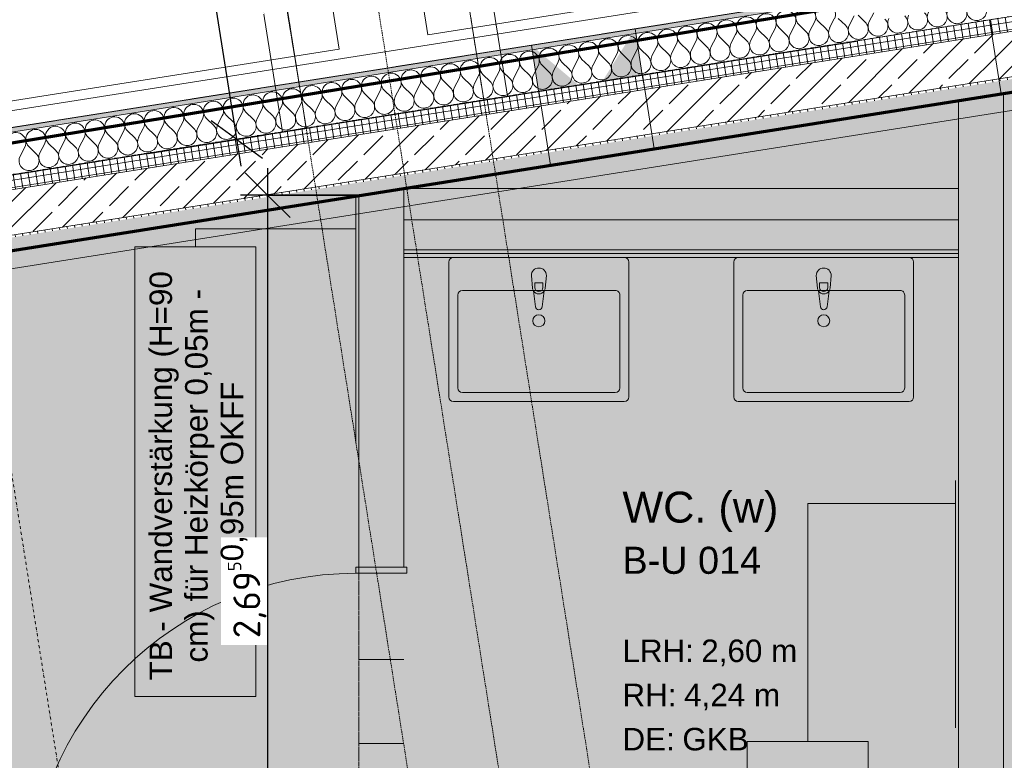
# Model space of a CAD drawing. Header units: millimetres. Extents: x 1523 to 73204, y -91281 to 10268.
# Tile 95 of 120: x 53879 to 57163, y -57216 to -54746. Entities that reach past the tile are written whole.
import ezdxf

# ---------------------------------------------------------------- set-up
doc = ezdxf.new("R2010")
doc.units = ezdxf.units.MM
for name, pattern in [('CAx_nichtHalbton', [20001.0584, 10000, -0.5292, 10000, -0.5292]), ('IMPORT-STRICHPUNKT _7_', [20, 10, -5, 0, -5]), ('IMPORT-VERDECKT _8_', [7.5, 5, -2.5]), ('Verdeckt 2x', [3.572, 2.3813, -1.1907])]:
    doc.linetypes.add(name, pattern=pattern)
for name, color, linetype, lineweight, true_color in [('50 A--Möblierung', 7, 'Continuous', 13, 0x656565), ('50 A--Sanitäreinrichtung', 7, 'Continuous', 13, 0x656565), ('80 A--Raum', 7, 'Continuous', 13, 0x656565), ('90 A--Achsraster _1_50_', 7, 'IMPORT-STRICHPUNKT _7_', 13, 0x656565), ('97 A--Etiketten _ Beschriftung Ausbau', 7, 'Continuous', 13, 0x656565), ('Neubau_10 A--Wand innen _ Ausbau', 7, 'Continuous', 13, 0x656565), ('Neubau_10 A--Wand innen _ Installationswand', 7, 'Continuous', 13, 0x656565), ('Neubau_10 A--Wand innen _tragend_', 7, 'Continuous', 13, 0x656565), ('Neubau_10 VSI--Wärmeschutz _veritkal_', 7, 'Continuous', 13, 0x656565), ('Neubau_20 A--Gründungsbelag', 7, 'Continuous', 13, 0x656565), ('Neubau_30 A--Träger _ Dachkonstruktion', 7, 'IMPORT-VERDECKT _8_', 13, 0x656565), ('Neubau_80 A--Raum', 7, 'Continuous', 13, 0x656565), ('Sockelbeschichtung Sprühnebel', 7, 'Continuous', 13, 0x656565), ('Xref_706_5_--_ÜP_-1_000_16_Übersichtsplan UG_IFC 2025_01_13_dwg', 7, 'Continuous', 13, 0x767676), ('XX', 7, 'Continuous', 18, 0x804040)]:
    doc.layers.add(name, color=color, linetype=linetype, lineweight=lineweight, true_color=true_color)
doc.layers.add('Ax-50_BM-Bem', color=7, linetype='Continuous', lineweight=9)
doc.layers.add('Ax_BM-Bem', color=7, linetype='Continuous', lineweight=9)
doc.styles.add('Arial', font='arial.ttf', dxfattribs={"height": 75})
doc.styles.add('Arial_B_1', font='txt', dxfattribs={"height": 103.174603})
doc.styles.add('Arial_B_2', font='txt', dxfattribs={"height": 90.277778})
doc.styles.add('ISOCPEUR_3', font='isocpeur.ttf', dxfattribs={"height": 90})
doc.dimstyles.new('KI_1_8_mm_Isocpeur__cm_m__Aufrundung_auf_5_mm_ELT_Gesamtbemaßung_1', dxfattribs={"dimscale": 304.8, "dimtxt": 89.638306, "dimasz": 0.492126, "dimexe": 0.295276, "dimexo": 0.0625, "dimgap": 0.049213, "dimtad": 1, "dimlfac": 0.001, "dimrnd": 0.005, "dimzin": 0, "dimdsep": 46, "dimtxsty": 'ISOCPEUR_3', "dimblk1": 'OBLIQUE', "dimblk2": 'OBLIQUE', "dimsah": 1, "dimcen": 0.09, "dimdle": 0.295276, "dimadec": 0, "dimazin": 0, "dimtfac": 1, "dimtdec": 4, "dimtix": 1, "dimtmove": 0, "dimatfit": 3, "dimfxl": 0.984252, "dimfxlon": 1, "dimtvp": 1, "dimtfill": 1, "dimtolj": 1, "dimtzin": 0, "dimlwd": 25, "dimlwe": 25, "dimarcsym": 2})
pattern_1 = [(275.336, (0, 0), (24.8916616, 2.324905), []), (5.336, (0, 0), (-2.324905, 24.8916616), [])]
pattern_2 = [(131.336, (0, 0), (90.10192, 79.25683), []), (131.336, (-45.05, -39.63), (90.10192, 79.25683), [90, -30])]

# ---------------------------------------------------------------- blocks, each defined once
blk = doc.blocks.new('Xref_706_5_--_ÜP_-1_000_11_Übersichtsplan UG_IFC 2024_09_30_dwg__X74-41959640-SuD_-1UG gesamt Plot  - Blatt 7')
at = {"layer": 'Neubau_10 A--Wand innen _tragend_', "color": 9, "true_color": 0xcbcbcb}
for p, q in [((46679.2, -75515.6), (46706.8, -75534.3)), ((46681.7, -75568.8), (46707.4, -75547.6)), ((46682.4, -75582.2), (46709.9, -75600.9)), ((46684.8, -75635.4), (46710.5, -75614.2)), ((46685.5, -75648.8), (46713, -75667.5)), ((46687.9, -75702), (46713.6, -75680.8)), ((46688.6, -75715.3), (46716.1, -75734.1)), ((46691, -75768.6), (46716.7, -75747.4)), ((46691.7, -75781.9), (46719.2, -75800.7)), ((46694.1, -75835.2), (46719.9, -75814)), ((46694.8, -75848.5), (46722.3, -75867.3)), ((46697.2, -75901.8), (46723, -75880.6)), ((46697.9, -75915.1), (46725.4, -75933.9)), ((46700.4, -75968.4), (46726.1, -75947.2)), ((46701, -75981.7), (46728.5, -76000.5)), ((46703.5, -76035), (46729.2, -76013.8)), ((46704.1, -76048.3), (46731.6, -76067.1)), ((46706.6, -76101.6), (46732.3, -76080.4)), ((46707.2, -76114.9), (46734.7, -76133.7)), ((46709.7, -76168.2), (46735.4, -76147)), ((46710.3, -76181.5), (46737.9, -76200.2)), ((46712.8, -76234.8), (46738.5, -76213.6)), ((46713.4, -76248.1), (46741, -76266.8)), ((46715.9, -76301.4), (46741.6, -76280.2)), ((46716.5, -76314.7), (46744.1, -76333.4)), ((46719, -76368), (46744.7, -76346.8)), ((46719.6, -76381.3), (46747.2, -76400)), ((46722.1, -76434.6), (46747.8, -76413.3)), ((46722.7, -76447.9), (46750.3, -76466.6)), ((46725.2, -76501.2), (46750.9, -76479.9)), ((46725.8, -76514.5), (46753.4, -76533.2)), ((46728.3, -76567.8), (46754, -76546.5)), ((46728.9, -76581.1), (46756.5, -76599.8)), ((46731.4, -76634.4), (46757.1, -76613.1)), ((46732, -76647.7), (46759.6, -76666.4)), ((46734.5, -76700.9), (46760.2, -76679.7)), ((46735.1, -76714.3), (46762.7, -76733)), ((46737.6, -76767.5), (46763.3, -76746.3)), ((46738.2, -76780.9), (46765.8, -76799.6)), ((46740.7, -76834.1), (46766.4, -76812.9)), ((46741.3, -76847.5), (46768.9, -76866.2)), ((46743.8, -76900.7), (46769.5, -76879.5)), ((46744.4, -76914), (46772, -76932.8)), ((46746.9, -76967.3), (46772.6, -76946.1)), ((46747.5, -76980.6), (46775.1, -76999.4)), ((46750, -77033.9), (46775.7, -77012.7)), ((46750.6, -77047.2), (46778.2, -77066)), ((46753.1, -77100.5), (46778.8, -77079.3)), ((46753.7, -77113.8), (46781.3, -77132.6)), ((46756.2, -77167.1), (46781.9, -77145.9)), ((46756.8, -77180.4), (46784.4, -77199.2)), ((46759.3, -77233.7), (46785, -77212.5)), ((46759.9, -77247), (46787.5, -77265.8)), ((46762.4, -77300.3), (46788.1, -77279.1)), ((46763, -77313.6), (46790.6, -77332.4)), ((46765.5, -77366.9), (46791.2, -77345.7)), ((46766.1, -77380.2), (46793.7, -77398.9)), ((46768.6, -77433.5), (46794.3, -77412.3)), ((46769.2, -77446.8), (46796.8, -77465.5)), ((46771.7, -77500.1), (46797.4, -77478.9)), ((46772.4, -77513.4), (46799.9, -77532.1)), ((46774.8, -77566.7), (46800.5, -77545.5)), ((46775.5, -77580), (46803, -77598.7)), ((46777.9, -77633.3), (46803.6, -77612)), ((46778.6, -77646.6), (46806.1, -77665.3)), ((46781, -77699.9), (46806.7, -77678.6)), ((46781.7, -77713.2), (46809.2, -77731.9)), ((46784.1, -77766.5), (46809.9, -77745.2)), ((46784.8, -77779.8), (46812.3, -77798.5)), ((46787.2, -77833), (46813, -77811.8)), ((46787.9, -77846.4), (46815.4, -77865.1)), ((46790.4, -77899.6), (46816.1, -77878.4)), ((46791, -77913), (46818.5, -77931.7)), ((46793.5, -77966.2), (46819.2, -77945)), ((46794.1, -77979.6), (46821.6, -77998.3)), ((46796.6, -78032.8), (46822.3, -78011.6)), ((46797.2, -78046.2), (46824.7, -78064.9)), ((46799.7, -78099.4), (46825.4, -78078.2)), ((46800.3, -78112.7), (46827.9, -78131.5)), ((46802.8, -78166), (46828.5, -78144.8)), ((46803.4, -78179.3), (46831, -78198.1)), ((46805.9, -78232.6), (46831.6, -78211.4)), ((46806.5, -78245.9), (46834.1, -78264.7)), ((46809, -78299.2), (46834.7, -78278)), ((46809.6, -78312.5), (46837.2, -78331.3)), ((46812.1, -78365.8), (46837.8, -78344.6)), ((46812.7, -78379.1), (46840.3, -78397.9))]:
    blk.add_line(p, q, dxfattribs=at)
for centre, start, end in [((46710, -75173.8), 2.6681, 129.538), ((46710, -75173.8), 235.7982, 2.6681), ((46713.1, -75240.4), 2.6681, 129.538), ((46713.1, -75240.4), 235.7982, 2.6681), ((46716.2, -75306.9), 2.6681, 129.538), ((46716.2, -75306.9), 235.7982, 2.6681), ((46719.3, -75373.5), 2.6681, 129.538), ((46719.3, -75373.5), 235.7982, 2.6681), ((46722.5, -75440.1), 2.6681, 129.538), ((46722.5, -75440.1), 235.7982, 2.6681), ((46725.6, -75506.7), 2.6681, 129.538), ((46725.6, -75506.7), 235.7982, 2.6681), ((46728.7, -75573.3), 2.6681, 129.538), ((46728.7, -75573.3), 235.7982, 2.6681), ((46731.8, -75639.9), 2.6681, 129.538), ((46666.7, -75676.3), 55.7982, 309.538), ((46731.8, -75639.9), 235.7982, 2.6681), ((46734.9, -75706.5), 2.6681, 129.538), ((46669.8, -75742.9), 55.7982, 309.538), ((46734.9, -75706.5), 235.7982, 2.6681), ((46738, -75773.1), 2.6681, 129.538), ((46672.9, -75809.5), 55.7982, 309.538), ((46738, -75773.1), 235.7982, 2.6681), ((46741.1, -75839.7), 2.6681, 129.538), ((46676, -75876.1), 55.7982, 309.538), ((46741.1, -75839.7), 235.7982, 2.6681), ((46744.2, -75906.3), 2.6681, 129.538), ((46679.1, -75942.7), 55.7982, 309.538), ((46744.2, -75906.3), 235.7982, 2.6681), ((46747.3, -75972.9), 2.6681, 129.538), ((46682.2, -76009.3), 55.7982, 309.538), ((46747.3, -75972.9), 235.7982, 2.6681), ((46750.4, -76039.5), 2.6681, 129.538), ((46685.3, -76075.9), 55.7982, 309.538), ((46750.4, -76039.5), 235.7982, 2.6681), ((46753.5, -76106.1), 2.6681, 129.538), ((46688.4, -76142.5), 55.7982, 309.538), ((46753.5, -76106.1), 235.7982, 2.6681), ((46756.6, -76172.7), 2.6681, 129.538), ((46691.5, -76209.1), 55.7982, 309.538), ((46756.6, -76172.7), 235.7982, 2.6681), ((46759.7, -76239.3), 2.6681, 129.538), ((46694.7, -76275.7), 55.7982, 309.538), ((46759.7, -76239.3), 235.7982, 2.6681), ((46762.8, -76305.9), 2.6681, 129.538), ((46697.8, -76342.3), 55.7982, 309.538), ((46762.8, -76305.9), 235.7982, 2.6681), ((46765.9, -76372.5), 2.6681, 129.538), ((46700.9, -76408.9), 55.7982, 309.538), ((46765.9, -76372.5), 235.7982, 2.6681), ((46769, -76439.1), 2.6681, 129.538), ((46704, -76475.5), 55.7982, 309.538), ((46769, -76439.1), 235.7982, 2.6681), ((46772.1, -76505.6), 2.6681, 129.538), ((46707.1, -76542), 55.7982, 309.538), ((46772.1, -76505.6), 235.7982, 2.6681), ((46775.2, -76572.2), 2.6681, 129.538), ((46710.2, -76608.6), 55.7982, 309.538), ((46775.2, -76572.2), 235.7982, 2.6681), ((46778.3, -76638.8), 2.6681, 129.538), ((46713.3, -76675.2), 55.7982, 309.538), ((46778.3, -76638.8), 235.7982, 2.6681), ((46781.4, -76705.4), 2.6681, 129.538), ((46716.4, -76741.8), 55.7982, 309.538), ((46781.4, -76705.4), 235.7982, 2.6681), ((46784.5, -76772), 2.6681, 129.538), ((46784.5, -76772), 235.7982, 2.6681), ((46719.5, -76808.4), 55.7982, 309.538), ((46787.6, -76838.6), 2.6681, 129.538), ((46787.6, -76838.6), 235.7982, 2.6681), ((46722.6, -76875), 55.7982, 309.538), ((46790.7, -76905.2), 2.6681, 129.538), ((46790.7, -76905.2), 235.7982, 2.6681), ((46725.7, -76941.6), 55.7982, 309.538), ((46793.8, -76971.8), 2.6681, 129.538), ((46793.8, -76971.8), 235.7982, 2.6681), ((46728.8, -77008.2), 55.7982, 309.538), ((46796.9, -77038.4), 2.6681, 129.538), ((46796.9, -77038.4), 235.7982, 2.6681), ((46731.9, -77074.8), 55.7982, 309.538), ((46800, -77105), 2.6681, 129.538), ((46800, -77105), 235.7982, 2.6681), ((46735, -77141.4), 55.7982, 309.538), ((46803.1, -77171.6), 2.6681, 129.538), ((46738.1, -77208), 55.7982, 309.538), ((46803.1, -77171.6), 235.7982, 2.6681), ((46806.2, -77238.2), 2.6681, 129.538), ((46741.2, -77274.6), 55.7982, 309.538), ((46806.2, -77238.2), 235.7982, 2.6681), ((46809.3, -77304.8), 2.6681, 129.538), ((46744.3, -77341.2), 55.7982, 309.538), ((46809.3, -77304.8), 235.7982, 2.6681), ((46812.5, -77371.4), 2.6681, 129.538), ((46747.4, -77407.8), 55.7982, 309.538), ((46812.5, -77371.4), 235.7982, 2.6681), ((46815.6, -77438), 2.6681, 129.538), ((46750.5, -77474.4), 55.7982, 309.538), ((46815.6, -77438), 235.7982, 2.6681), ((46818.7, -77504.6), 2.6681, 129.538), ((46753.6, -77541), 55.7982, 309.538), ((46818.7, -77504.6), 235.7982, 2.6681), ((46821.8, -77571.2), 2.6681, 129.538), ((46756.7, -77607.6), 55.7982, 309.538), ((46821.8, -77571.2), 235.7982, 2.6681), ((46824.9, -77637.8), 2.6681, 129.538), ((46759.8, -77674.2), 55.7982, 309.538), ((46824.9, -77637.8), 235.7982, 2.6681), ((46828, -77704.3), 2.6681, 129.538), ((46762.9, -77740.7), 55.7982, 309.538), ((46828, -77704.3), 235.7982, 2.6681), ((46831.1, -77770.9), 2.6681, 129.538), ((46766, -77807.3), 55.7982, 309.538), ((46831.1, -77770.9), 235.7982, 2.6681), ((46834.2, -77837.5), 2.6681, 129.538), ((46769.1, -77873.9), 55.7982, 309.538), ((46834.2, -77837.5), 235.7982, 2.6681), ((46837.3, -77904.1), 2.6681, 129.538), ((46772.2, -77940.5), 55.7982, 309.538), ((46837.3, -77904.1), 235.7982, 2.6681), ((46840.4, -77970.7), 2.6681, 129.538), ((46775.3, -78007.1), 55.7982, 309.538), ((46840.4, -77970.7), 235.7982, 2.6681), ((46843.5, -78037.3), 2.6681, 129.538), ((46778.4, -78073.7), 55.7982, 309.538), ((46843.5, -78037.3), 235.7982, 2.6681), ((46846.6, -78103.9), 2.6681, 129.538), ((46781.5, -78140.3), 55.7982, 309.538), ((46846.6, -78103.9), 235.7982, 2.6681), ((46849.7, -78170.5), 2.6681, 129.538), ((46784.6, -78206.9), 55.7982, 309.538), ((46849.7, -78170.5), 235.7982, 2.6681), ((46852.8, -78237.1), 2.6681, 129.538), ((46787.8, -78273.5), 55.7982, 309.538), ((46852.8, -78237.1), 235.7982, 2.6681), ((46855.9, -78303.7), 2.6681, 129.538), ((46790.9, -78340.1), 55.7982, 309.538), ((46855.9, -78303.7), 235.7982, 2.6681), ((46859, -78370.3), 2.6681, 129.538), ((46794, -78406.7), 55.7982, 309.538), ((46859, -78370.3), 235.7982, 2.6681)]:
    blk.add_arc(centre, 33.3, start, end, dxfattribs=at)
blk = doc.blocks.new('Xref_706_5_--_ÜP_-1_000_11_Übersichtsplan UG_IFC 2024_09_30_dwg_Tür Ol 1-Fl 27_7-41959729-SuD_-1UG gesamt Plot  - Blatt 7')
at = {"layer": 'Neubau_10 A--Wand innen _ Ausbau', "color": 9, "true_color": 0xcbcbcb}
blk.add_line((547.5, 10), (547.5, 1105), dxfattribs=at)
at = {"layer": 'Neubau_10 A--Wand innen _ Ausbau', "color": 9, "true_color": 0xcbcbcb, "flags": 128}
for points in [[(-567.5, -160), (-547.5, -160), (-547.5, 10), (-567.5, 10)], [(-567.5, -150), (-567.5, -137.5), (-567.5, -125), (-567.5, -25), (-567.5, -12.5), (-567.5, 0), (-567.5, -12.5), (-567.5, -25), (-567.5, -125), (-567.5, -137.5)], [(567.5, -160), (547.5, -160), (547.5, 10), (567.5, 10)], [(567.5, -150), (567.5, -137.5), (567.5, -125), (567.5, -25), (567.5, -12.5), (567.5, 0), (567.5, -12.5), (567.5, -25), (567.5, -125), (567.5, -137.5)]]:
    blk.add_lwpolyline(points, close=True, dxfattribs=at)
at = {"layer": 'Neubau_10 A--Wand innen _ Ausbau', "color": 9, "true_color": 0xcbcbcb}
blk.add_arc((547.5, 10), 1095, 90, 180, dxfattribs=at)
blk = doc.blocks.new('Xref_706_5_--_ÜP_-1_000_11_Übersichtsplan UG_IFC 2024_09_30_dwg_Waschbecken 01 27-41960014-SuD_-1UG gesamt Plot  - Blatt 7')
at = {"layer": '50 A--Sanitäreinrichtung', "color": 9, "true_color": 0xcbcbcb}
for p, q in [((-285, 0), (285, 0)), ((-300, -465), (-300, -15)), ((300, -15), (300, -465)), ((-25, -60), (-21, -102)), ((21, -102), (25, -60)), ((-270, -435), (-270, -125)), ((-255, -110), (255, -110)), ((-17.7, -111.5), (-11.1, -164.4)), ((11.1, -164.4), (17.7, -111.5)), ((270, -125), (270, -435)), ((255, -450), (-255, -450)), ((285, -480), (-285, -480))]:
    blk.add_line(p, q, dxfattribs=at)
at = {"layer": '50 A--Sanitäreinrichtung', "color": 9, "true_color": 0xcbcbcb, "flags": 128}
blk.add_lwpolyline([(-13.6, -99.8), (-13.6, -84.9), (13.6, -84.9), (13.6, -99.8)], dxfattribs=at)
at = {"layer": '50 A--Sanitäreinrichtung', "color": 9, "true_color": 0xcbcbcb}
blk.add_circle((0, -210.9), 20, dxfattribs=at)
for centre, radius, start, end in [((-285, -15), 15, 90, 180), ((285, -15), 15, 0, 90), ((0, -60), 25, 360, 180), ((-255, -125), 15, 90, 180), ((0, -100.1), 21.1, 185.1696, 212.771), ((0, -100.1), 21.1, 212.771, 327.229), ((0, -99.8), 13.6, 180, 360), ((0, -100.1), 21.1, 327.229, 354.8304), ((255, -125), 15, 360, 90), ((0, -163), 11.2, 187.1389, 352.8611), ((-255, -435), 15, 180, 270), ((255, -435), 15, 270, 0), ((-285, -465), 15, 180, 270), ((285, -465), 15, 270, 0)]:
    blk.add_arc(centre, radius, start, end, dxfattribs=at)
blk = doc.blocks.new('Xref_706_5_--_ÜP_-1_000_11_Übersichtsplan UG_IFC 2024_09_30_dwg_ARROWHEAD_10-41960463-SuD_-1UG gesamt Plot  - Blatt 7')
at = {"layer": '97 A--Etiketten _ Beschriftung Ausbau', "color": 9, "true_color": 0xcbcbcb}
blk.add_line((0, 0), (-1000, 0), dxfattribs=at)
blk = doc.blocks.new('Xref_706_5_--_ÜP_-1_000_11_Übersichtsplan UG_IFC 2024_09_30_dwg_Standard-Rastermarker_30-41960584-SuD_-1UG gesamt Plot  - Blatt 7')
at = {"layer": '90 A--Achsraster _1_50_', "color": 9, "true_color": 0xcbcbcb}
blk.add_line((0, 0), (53500.2, 0), dxfattribs=at)
blk = doc.blocks.new('Xref_706_5_--_ÜP_-1_000_16_Übersichtsplan UG_IFC 2025_01_13_dwg-35469238-SuD_-1UG gesamt Plot  - Blatt 7')
at = {"layer": '80 A--Raum', "true_color": 0xededed}
h = blk.add_hatch(color=7, dxfattribs=at)
h.paths.add_polyline_path([(61847.8, -73728.5), (62068.4, -70283.8), (50086.1, -69516.5), (50884.6, -78065), (53632.7, -78241), (53963.7, -73071.6), (56757.9, -73250.5), (56593.1, -75825.2), (61692.6, -76151.8), (61739, -75427.3)])
h.paths.add_polyline_path([(53389.3, -75051.4), (53380.5, -75188.6), (53360.3, -75112.2), (53390.1, -75039)])
h.paths.add_polyline_path([(53360.3, -75112.2), (53330.6, -75185.5), (53340.2, -75035.8), (53346.9, -75061.2)])
h.paths.add_polyline_path([(53400.4, -73035.5), (53400.4, -73035.5), (53375.5, -73033.9)])
h.paths.add_polyline_path([(53392.5, -73160.3), (53390.9, -73185.2), (53370.7, -73108.8), (53400.4, -73035.5), (53398.8, -73060.5)])
h.paths.add_polyline_path([(53370.7, -73108.8), (53341, -73182), (53350.5, -73032.3)])
at = {"layer": 'Neubau_10 A--Wand innen _tragend_', "true_color": 0xcbcbcb}
h = blk.add_hatch(dxfattribs=at)
h.set_pattern_fill('FP_15', color=9, style=0, pattern_type=2)
h.set_pattern_definition(pattern_1)
h.paths.add_polyline_path([(50241.6, -72872.5), (49912.3, -69347.3), (49862.6, -69351.9), (50191.8, -72877.1)])
h = blk.add_hatch(dxfattribs=at)
h.set_pattern_fill('FP_4', color=9, style=0, pattern_type=2)
h.set_pattern_definition(pattern_2)
h.paths.add_polyline_path([(50391, -72858.5), (50061.7, -69333.3), (49912.3, -69347.3), (50241.6, -72872.5)])
h = blk.add_hatch(dxfattribs=at)
h.set_pattern_fill('FP_15', color=9, style=0, pattern_type=2)
h.set_pattern_definition(pattern_1)
h.paths.add_polyline_path([(50398.2, -72857.9), (50086.1, -69516.5), (50129.3, -69519.3), (50111.5, -69328.7), (50061.7, -69333.3), (50391, -72858.5)])
h = blk.add_hatch(dxfattribs=at)
h.set_pattern_fill('FP_4', color=9, style=0, pattern_type=2)
h.set_pattern_definition(pattern_2)
h.paths.add_polyline_path([(50946.8, -78809.5), (50391, -72858.5), (50241.6, -72872.5), (50797.5, -78823.5)])
h = blk.add_hatch(dxfattribs=at)
h.set_pattern_fill('FP_15', color=9, style=0, pattern_type=2)
h.set_pattern_definition(pattern_1)
h.paths.add_polyline_path([(50996.6, -78804.9), (50927.8, -78067.8), (50884.6, -78065), (50398.2, -72857.9), (50391, -72858.5), (50946.8, -78809.5), (50949.2, -78809.3)])
h = blk.add_hatch(dxfattribs=at)
h.set_pattern_fill('FP_9', color=9, style=0, pattern_type=2)
h.set_pattern_definition([(86.336, (0, 0), (-86.42598, 5.53439), [0, -50]), (86.336, (-41.615, 27.72), (-86.42598, 5.53439), [0, -50])])
h.paths.add_polyline_path([(50608.3, -78841.2), (50052.4, -72890.2), (50037.5, -72891.6), (50593.4, -78842.6)])
h = blk.add_hatch(dxfattribs=at)
h.set_pattern_fill('FP_15', color=9, style=0, pattern_type=2)
h.set_pattern_definition(pattern_1)
h.paths.add_polyline_path([(50797.5, -78823.5), (50241.6, -72872.5), (50191.8, -72877.1), (50747.7, -78828.1)])
at = {"layer": 'Neubau_10 A--Wand innen _tragend_', "true_color": 0xededed}
for points in [[(50313.3, -74177.8), (50300.9, -74044.5), (50161.5, -74057.5), (50162.7, -74070.4), (50306.8, -74173.2)], [(50333.4, -74393), (50321, -74259.6), (50192.8, -74393.1), (50194, -74406), (50292.5, -74396.8)]]:
    blk.add_hatch(color=7, dxfattribs=at).paths.add_polyline_path(points)
at = {"layer": '50 A--Möblierung', "color": 9, "true_color": 0xcbcbcb, "flags": 128}
for points in [[(50122.9, -74749.4), (49876.5, -72110.8), (44400.3, -72622.4), (44646.8, -75260.9)], [(50397.3, -77686.6), (50150.8, -75048.1), (44674.7, -75559.6), (44921.1, -78198.1)]]:
    blk.add_lwpolyline(points, close=True, dxfattribs=at)
at = {"layer": '90 A--Achsraster _1_50_', "color": 9, "true_color": 0xcbcbcb}
blk.add_line((65069.2, -74960.3), (42408.6, -77076.9), dxfattribs=at)
at = {"layer": '97 A--Etiketten _ Beschriftung Ausbau', "color": 9, "true_color": 0xcbcbcb}
for p, q in [((52542.3, -73140.9), (51719, -73088.2)), ((50642.1, -75023.3), (51465.4, -75076))]:
    blk.add_line(p, q, dxfattribs=at)
at = {"layer": '97 A--Etiketten _ Beschriftung Ausbau', "color": 9, "true_color": 0xcbcbcb, "flags": 128}
for points in [[(51791.2, -73149.9), (51763.3, -73585.2), (52556.1, -73636)], [(50748.9, -75087.3), (50718.3, -75564.9), (50778.3, -75568.8)]]:
    blk.add_lwpolyline(points, dxfattribs=at)
for points in [[(54040.2, -73933.2), (52543.2, -73837.3), (52569, -73434.6), (54065.9, -73530.4)], [(52262.3, -75866), (50765.4, -75770.1), (50791.1, -75367.4), (52288.1, -75463.2)]]:
    blk.add_lwpolyline(points, close=True, dxfattribs=at)
at = {"layer": 'Neubau_10 A--Wand innen _ Ausbau', "color": 9, "true_color": 0xcbcbcb}
for p, q in [((52197, -74962.6), (52187.4, -75112.3)), ((52466.8, -75130.1), (52476.4, -74980.5))]:
    blk.add_line(p, q, dxfattribs=at)
at = {"layer": 'Neubau_10 A--Wand innen _ Ausbau', "color": 9, "true_color": 0xcbcbcb, "flags": 128}
for points in [[(50440, -72846), (50986.6, -72881), (52874.5, -73001.8), (52864.9, -73151.5), (50977, -73030.7), (50454.1, -72997.2)], [(50642.5, -75013.3), (51880.2, -75092.6), (51889.8, -74942.9), (50628.3, -74862.1)]]:
    blk.add_lwpolyline(points, dxfattribs=at)
at = {"layer": 'Neubau_10 A--Wand innen _ Installationswand', "color": 9, "true_color": 0xcbcbcb}
for p, q in [((50733.4, -74868.8), (50851.6, -73022.6)), ((50833.2, -74875.2), (50951.4, -73029)), ((50845.7, -74876), (50963.9, -73029.8))]:
    blk.add_line(p, q, dxfattribs=at)
at = {"layer": 'Neubau_10 A--Wand innen _ Installationswand', "color": 9, "true_color": 0xcbcbcb, "flags": 128}
blk.add_lwpolyline([(50628.6, -74862.1), (50733.4, -74868.8), (50833.2, -74875.2), (50845.7, -74876), (50858.1, -74876.8), (50976.3, -73030.6), (50963.9, -73029.8), (50951.4, -73029), (50851.6, -73022.6), (50746.8, -73015.9)], close=True, dxfattribs=at)
at = {"layer": 'Neubau_10 A--Wand innen _tragend_', "color": 9, "true_color": 0xcbcbcb}
blk.add_line((50628.3, -74862.1), (50582.3, -74369.7), dxfattribs=at)
at = {"layer": 'Neubau_10 A--Wand innen _tragend_', "color": 9, "true_color": 0xcbcbcb, "flags": 128}
for points in [[(49285.6, -62637.1), (50241.6, -72872.5), (50191.8, -72877.1), (50747.7, -78828.1)], [(49434.9, -62623.1), (50391, -72858.5), (50946.8, -78809.5), (50948.2, -78824.5), (50594.8, -78857.5), (50593.4, -78842.6), (50455.3, -77364.6), (50427.4, -77065.9), (50442.4, -77064.5), (50581.7, -77051.5), (50631.5, -77046.8), (50780.9, -77032.9), (50830.7, -77028.2), (50795.3, -76650.1)], [(49782.1, -70156.7), (49708.2, -69366.4), (49723.2, -69365), (50052.4, -72890.2), (50608.3, -78841.2), (50996.6, -78804.9), (50941.9, -78219)], [(50217.9, -70467.5), (50234.6, -70646.4), (50267.1, -70994.9), (50217.3, -70999.5), (50068, -71013.5), (50018.2, -71018.1), (49878.8, -71031.1), (49863.9, -71032.5), (50037.5, -72891.6), (50146.5, -74058.9)], [(50267.1, -70994.9), (50440.8, -72853.9), (50391, -72858.5), (50241.6, -72872.5), (50797.5, -78823.5)], [(50364.2, -76389), (50179.1, -74407.4), (50194, -74406), (50333.4, -74393), (50383.2, -74388.3), (50532.6, -74374.4), (50582.3, -74369.7), (50549.8, -74021.2), (50454.1, -72997.2)], [(50549.8, -74021.2), (50500, -74025.9), (50350.7, -74039.8), (50300.9, -74044.5), (50161.5, -74057.5), (50146.5, -74058.9), (50179.1, -74407.4)], [(50427.4, -77065.9), (50392.1, -76687.7), (50407, -76686.3), (50546.4, -76673.3), (50596.2, -76668.7), (50745.6, -76654.7), (50795.3, -76650.1), (50767.4, -76351.4), (50642.5, -75013.3)]]:
    blk.add_lwpolyline(points, dxfattribs=at)
at = {"layer": 'Neubau_10 VSI--Wärmeschutz _veritkal_', "color": 9, "true_color": 0xcbcbcb, "flags": 128}
for points in [[(50343.5, -74497.8), (49347.8, -74590.8), (49355.3, -74670.4), (50350.9, -74577.4)], [(50414.2, -75254.5), (50406.7, -75174.8), (49411.1, -75267.8), (49418.5, -75347.5)]]:
    blk.add_lwpolyline(points, close=True, dxfattribs=at)
at = {"layer": 'Neubau_20 A--Gründungsbelag', "color": 9, "true_color": 0xcbcbcb, "flags": 128}
for points in [[(40866.5, -101159.7), (44464.2, -101453.2), (45770.7, -81049.4), (50986.4, -81383.3), (50934.6, -80829.4), (51183.5, -80806.2), (50996.6, -78804.9), (50747.7, -78828.1), (49235.8, -62641.7), (49484.7, -62618.5), (49297.8, -60617.2), (49048.9, -60640.4), (48955.9, -59644.8), (49204.8, -59621.5), (49172, -59270.7)], [(50151.2, -69751.2), (50440.3, -72846), (52874.5, -73001.8), (52864.9, -73151.5), (50977, -73030.7), (50858.8, -74876.9), (51889.8, -74942.9), (51880.2, -75092.6), (50642.7, -75013.3), (50902.1, -77790.6), (53693.7, -77969.3), (53869.7, -75220), (53012.8, -75165.1), (53022.4, -75015.4), (53879.3, -75070.3), (53895.3, -74820.8), (54045, -74830.4), (53825.8, -78253.4), (54065.3, -78268.7), (54055.7, -78418.4), (53666.5, -78393.5), (50941.9, -78219), (51239, -81399.5)]]:
    blk.add_lwpolyline(points, dxfattribs=at)
at = {"layer": 'Neubau_30 A--Träger _ Dachkonstruktion', "color": 9, "true_color": 0xcbcbcb}
blk.add_line((42502.4, -75611.8), (62242.7, -73768), dxfattribs=at)
at = {"layer": 'Neubau_30 A--Träger _ Dachkonstruktion', "color": 9, "true_color": 0xcbcbcb, "flags": 128}
for points in [[(55722.2, -74075.7), (54228.7, -74215.2), (54284.5, -74812.6), (49313.7, -75276.9)], [(47322.3, -75462.9), (49313.7, -75276.9), (49257.9, -74679.5), (54228.7, -74215.2)]]:
    blk.add_lwpolyline(points, dxfattribs=at)
at = {"layer": 'Sockelbeschichtung Sprühnebel', "color": 9, "true_color": 0xcbcbcb, "flags": 128}
for points in [[(48858.9, -59250.7), (49704.3, -68302.4), (49558.7, -68315.5), (50764.2, -81309), (45714.7, -80985.6), (44313.5, -101380.7), (44793.2, -101480), (46060.3, -81378.5), (50740.5, -81678.2), (51335.7, -81716.3), (61398.8, -82360.7), (61422.5, -81991.4), (51293.6, -81342.9)], [(51293.6, -81342.9), (50078.5, -68327.4), (49305.9, -60062.4), (62631.7, -60915.6), (62655.4, -60546.4), (49271.1, -59689.4), (49232.4, -59274.6)]]:
    blk.add_lwpolyline(points, dxfattribs=at)
for name, p, rotation in [('Xref_706_5_--_ÜP_-1_000_11_Übersichtsplan UG_IFC 2024_09_30_dwg_Standard-Rastermarker_30-41960584-SuD_-1UG gesamt Plot  - Blatt 7', (53895, -112522.9), 95.33628353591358), ('Xref_706_5_--_ÜP_-1_000_11_Übersichtsplan UG_IFC 2024_09_30_dwg__X74-41959640-SuD_-1UG gesamt Plot  - Blatt 7', (0, 0), 2.668141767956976), ('Xref_706_5_--_ÜP_-1_000_11_Übersichtsplan UG_IFC 2024_09_30_dwg_Waschbecken 01 27-41960014-SuD_-1UG gesamt Plot  - Blatt 7', (50948.2, -73479.7), 86.33628353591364), ('Xref_706_5_--_ÜP_-1_000_11_Übersichtsplan UG_IFC 2024_09_30_dwg_Waschbecken 01 27-41960014-SuD_-1UG gesamt Plot  - Blatt 7', (50887.5, -74427.8), 86.33628353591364)]:
    blk.add_blockref(name, p, dxfattribs=dict(rotation=rotation))
at = {"xscale": 0.057, "yscale": 0.057, "zscale": 0.057}
for p, rotation in [((51794.8, -73093), 86.3362835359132), ((50752.6, -75030.4), 86.33628353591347)]:
    blk.add_blockref('Xref_706_5_--_ÜP_-1_000_11_Übersichtsplan UG_IFC 2024_09_30_dwg_ARROWHEAD_10-41960463-SuD_-1UG gesamt Plot  - Blatt 7', p, dxfattribs=dict(at, rotation=rotation))
at = {"extrusion": (0, 0, -1), "zscale": -0.9999999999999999, "rotation": 183.6637164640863}
blk.add_blockref('Xref_706_5_--_ÜP_-1_000_11_Übersichtsplan UG_IFC 2024_09_30_dwg_Tür Ol 1-Fl 27_7-41959729-SuD_-1UG gesamt Plot  - Blatt 7', (-52446.5, -75128.8), dxfattribs=at)
at = {"layer": '97 A--Etiketten _ Beschriftung Ausbau', "char_height": 75, "attachment_point": 1, "rotation": 176.3363, "line_spacing_factor": 0.941778, "style": 'Arial'}
for s, insert, width in [('0,95m OKFF', (51831.1, -75551.4), 716.204), ('cm) für Heizkörper 0,05m -', (52160.3, -75691.5), 1486.583), ('TB - Wandverstärkung (H=90', (52212.3, -75813.8), 1630.742)]:
    blk.add_mtext(s, dxfattribs=dict(at, insert=insert, width=width))
at = {"layer": 'Neubau_80 A--Raum', "attachment_point": 1, "rotation": 86.3363, "line_spacing_factor": 0.941778}
for s, insert, char_height, width, style in [('2,60 m', (52193.7, -73968.7), 75, 382.894, 'Arial'), ('WC. (w)', (51684.6, -74199.6), 103.17, 620.7, 'Arial_B_1'), ('4,24 m', (52337.1, -74035.2), 75, 382.894, 'Arial'), ('B-U 014', (51868, -74211.3), 90.28, 546.326, 'Arial_B_2'), ('GKB', (52483.7, -74050.3), 75, 264.445, 'Arial'), ('LRH:', (52176.9, -74231.1), 75, 284.645, 'Arial'), ('RH:', (52323.9, -74240.5), 75, 214.861, 'Arial'), ('DE:', (52471, -74249.9), 75, 208.434, 'Arial')]:
    blk.add_mtext(s, dxfattribs=dict(at, insert=insert, char_height=char_height, width=width, style=style))
blk = doc.blocks.new('DIMBLOCK51-SuD_-1UG gesamt Plot  - Blatt 7')
at = {"layer": 'Ax-50_BM-Bem', "lineweight": 25}
for p, q in [((54706, -55331.4), (54631, -55256.4)), ((54706, -55241.4), (54706, -58116)), ((55006, -55331.4), (54616, -55331.4)), ((54706, -55331.4), (54781, -55406.4)), ((54706, -55331.4), (55006, -55331.4)), ((54706, -58026), (54631, -57951)), ((55006, -58026), (54616, -58026)), ((54706, -58026), (54781, -58101)), ((54706, -58026), (55006, -58026))]:
    blk.add_line(p, q, dxfattribs=at)
at = {"layer": 'Ax-50_BM-Bem', "color": 0, "lineweight": 25, "insert": (54573.5, -56809.5), "char_height": 90, "width": 314.086, "attachment_point": 1, "rotation": 90, "line_spacing_factor": 1.149209, "style": 'ISOCPEUR_3', "bg_fill": 3, "box_fill_scale": 1.25, "bg_fill_color": 256, "bg_fill_true_color": 13158600, "bg_fill_transparency": 0}
blk.add_mtext('2,69\\A2\\H0.5x;\\S5^  ;\\H2x;', dxfattribs=at)
blk = doc.blocks.new('_Oblique')
at = {"color": 0, "linetype": 'ByBlock', "lineweight": -2}
blk.add_line((-0.5, -0.5), (0.5, 0.5), dxfattribs=at)
blk = doc.blocks.new('DIMBLOCK61-SuD_-1UG gesamt Plot  - Blatt 7')
at = {"layer": 'Ax-50_BM-Bem', "lineweight": 25}
for p, q in [((54617.8, -55234.4), (54417.6, -53970.1)), ((54728, -54012.1), (54342.8, -54073.1)), ((54431.6, -54059), (54345.8, -53996.7)), ((54431.6, -54059), (54728, -54012.1)), ((54431.6, -54059), (54517.5, -54121.4)), ((54603.7, -55145.5), (54517.9, -55083.1)), ((54307.4, -55192.4), (54692.6, -55131.4)), ((54603.7, -55145.5), (54307.4, -55192.4)), ((54603.7, -55145.5), (54689.5, -55207.8))]:
    blk.add_line(p, q, dxfattribs=at)
at = {"layer": 'Ax-50_BM-Bem', "color": 0, "lineweight": 25, "insert": (54634.3, -54490.8), "char_height": 90, "width": 220.506, "attachment_point": 1, "rotation": 279, "line_spacing_factor": 1.149209, "style": 'ISOCPEUR_3', "bg_fill": 3, "box_fill_scale": 1.25, "bg_fill_color": 256, "bg_fill_true_color": 13158600, "bg_fill_transparency": 0}
blk.add_mtext('1,10', dxfattribs=at)

msp = doc.modelspace()

# ---------------------------------------------------------------- linework, layer by layer
at = {"layer": 'XX', "color": 7, "linetype": 'CAx_nichtHalbton', "lineweight": 70, "true_color": 0xffffff}
for p, q in [((60586.59, -54051.512), (48844.078, -55981.127)), ((51958.31, -55816.067), (60472.184, -54467.601))]:
    msp.add_line(p, q, dxfattribs=at)
at = {"layer": 'XX', "color": 9, "linetype": 'Verdeckt 2x', "true_color": 0xc0c0c0}
for p, q in [((54810.317, -54954.304), (54746.267, -54564.532)), ((48830.786, -55901.369), (56539.694, -54680.398)), ((57160.786, -54992.076), (58701.58, -54748.039)), ((48967.569, -56038.152), (56676.477, -54817.181)), ((57160.786, -54992.076), (57160.786, -58566.236)), ((57010.786, -55015.834), (57010.786, -58566.236)), ((55010.786, -55331.371), (48748.965, -56325.195)), ((55010.786, -55331.371), (55010.786, -57687.583))]:
    msp.add_line(p, q, dxfattribs=at)

# ---------------------------------------------------------------- block references
at = {"layer": 'Xref_706_5_--_ÜP_-1_000_16_Übersichtsplan UG_IFC 2025_01_13_dwg', "color": 9, "true_color": 0xcbcbcb, "rotation": 273.6637164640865}
msp.add_blockref('Xref_706_5_--_ÜP_-1_000_16_Übersichtsplan UG_IFC 2025_01_13_dwg-35469238-SuD_-1UG gesamt Plot  - Blatt 7', (126634.737, 0), dxfattribs=at)

# ---------------------------------------------------------------- next in the draw order: dimensions: what is measured, and where the dimension line sits
at = {"layer": 'Ax_BM-Bem', "lineweight": 25}
dim = msp.add_linear_dim(base=(54706.045, -58025.976), p1=(55006.045, -55331.371), p2=(55006.045, -58025.976), angle=90, text='\\A1;2,69\\Q;{\\A1;{\\H0.5x;\\S5^ ;}}', dimstyle='KI_1_8_mm_Isocpeur__cm_m__Aufrundung_auf_5_mm_ELT_Gesamtbemaßung_1', override={"dimpost": '<>', "dimfxl": 2694.604919}, dxfattribs=at)
dim.commit()
dim.dimension.update_dxf_attribs({"geometry": 'DIMBLOCK51-SuD_-1UG gesamt Plot  - Blatt 7', "text_midpoint": (54637.045, -56678.674)})

# ---------------------------------------------------------------- next in the draw order: dimensions: what is measured, and where the dimension line sits
dim = msp.add_linear_dim(base=(54431.646, -54059.016), p1=(54307.417, -55192.403), p2=(54727.952, -54012.085), angle=279, dimstyle='KI_1_8_mm_Isocpeur__cm_m__Aufrundung_auf_5_mm_ELT_Gesamtbemaßung_1', override={"dimpost": '<>', "dimfxl": 1252.996409}, dxfattribs=at)
dim.commit()
dim.dimension.update_dxf_attribs({"geometry": 'DIMBLOCK61-SuD_-1UG gesamt Plot  - Blatt 7', "text_midpoint": (54576.946, -54592.858)})

doc.saveas('drawing.dxf')
